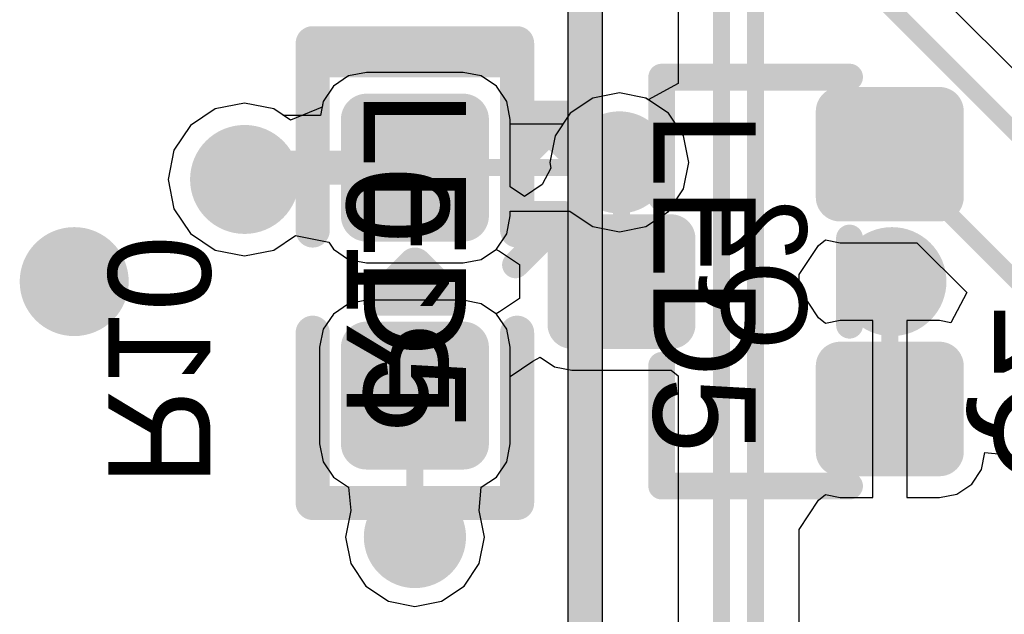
# Model space of a CAD drawing. Header units: millimetres. Extents: x 1.4 to 10.4, y 0 to 10.9.
# Tile 18 of 177: x 3.034 to 3.323, y 3.627 to 3.802. Entities that reach past the tile are written whole.
import ezdxf

# ---------------------------------------------------------------- set-up
doc = ezdxf.new("R2010")
doc.units = ezdxf.units.MM
doc.header["$MEASUREMENT"] = 0
for name, color, linetype in [('BottomLayer', 5, 'Continuous'), ('BottomOverlay', 54, 'Continuous'), ('BottomPaste', 16, 'Continuous'), ('BottomSolder', 6, 'Continuous'), ('DrillDrawing', 1, 'Continuous'), ('DrillGuide', 244, 'Continuous'), ('InternalPlane1', 76, 'Continuous'), ('InternalPlane2', 16, 'Continuous'), ('Mechanical31', 56, 'Continuous'), ('Mechanical32', 56, 'Continuous'), ('MultiLayer', 9, 'Continuous'), ('TopLayer', 1, 'Continuous'), ('TopOverlay', 2, 'Continuous'), ('TopPaste', 8, 'Continuous'), ('TopSolder', 216, 'Continuous')]:
    doc.layers.add(name, color=color, linetype=linetype)

msp = doc.modelspace()

# ---------------------------------------------------------------- linework, layer by layer
at = {"layer": 'BottomLayer'}
for p, q in [((3.2272551, 3.8723052), (3.2272551, 3.7831311)), ((3.3380163, 3.7750077), (3.28567, 3.827354)), ((3.1358266, 3.786446), (3.1305423, 3.7853949)), ((3.164173, 3.786446), (3.1358266, 3.786446)), ((3.1694573, 3.7853949), (3.164173, 3.786446)), ((3.1305423, 3.7853949), (3.1260624, 3.7824016)), ((3.1739372, 3.7824016), (3.1694573, 3.7853949)), ((3.2272551, 3.7831311), (3.2184358, 3.7784172)), ((3.1260624, 3.7824016), (3.1230691, 3.7779217)), ((3.1769305, 3.7779217), (3.1739372, 3.7824016)), ((3.21, 3.7803918), (3.2021964, 3.7788396)), ((3.2178036, 3.7788396), (3.21, 3.7803918)), ((3.1, 3.777431), (3.091416, 3.7757235)), ((3.108584, 3.7757235), (3.1, 3.777431)), ((3.1230691, 3.7779217), (3.1222409, 3.7737581)), ((3.1779816, 3.7726374), (3.1769305, 3.7779217)), ((3.2021964, 3.7788396), (3.1955808, 3.7744192)), ((3.2184358, 3.7784172), (3.2178036, 3.7788396)), ((3.091416, 3.7757235), (3.0841389, 3.7708611)), ((3.1115254, 3.7737581), (3.108584, 3.7757235)), ((3.1955808, 3.7744192), (3.1911604, 3.7678036)), ((3.1222409, 3.7737581), (3.1115254, 3.7737581)), ((3.1779816, 3.7528258), (3.1779816, 3.7726374)), ((3.0841389, 3.7708611), (3.0792765, 3.763584)), ((3.1911604, 3.7678036), (3.1896082, 3.76)), ((3.0792765, 3.763584), (3.077569, 3.755)), ((3.1896082, 3.76), (3.1899384, 3.75834)), ((3.1899384, 3.75834), (3.18734, 3.7534785)), ((3.077569, 3.755), (3.0792765, 3.746416)), ((3.1821724, 3.7500256), (3.1779816, 3.7528258)), ((3.18734, 3.7534785), (3.1821724, 3.7500256)), ((3.0792765, 3.746416), (3.0841389, 3.7391389)), ((3.0841389, 3.7391389), (3.091416, 3.7342765)), ((3.108584, 3.7342765), (3.1149038, 3.7384993)), ((3.1149038, 3.7384993), (3.1247117, 3.7365483)), ((3.268462, 3.7356049), (3.2704751, 3.737257)), ((3.2704751, 3.737257), (3.2748032, 3.736396)), ((3.091416, 3.7342765), (3.1, 3.732569)), ((3.1, 3.732569), (3.108584, 3.7342765)), ((3.1247117, 3.7365483), (3.1260624, 3.7345268)), ((3.1260624, 3.7345268), (3.1305423, 3.7315335)), ((3.1694573, 3.7315335), (3.1738366, 3.7344596)), ((3.1738366, 3.7344596), (3.1748422, 3.733922)), ((3.1748422, 3.733922), (3.1807126, 3.7299996)), ((3.2627449, 3.7270486), (3.268462, 3.7356049)), ((3.2748032, 3.736396), (3.2973517, 3.736396)), ((3.2973517, 3.736396), (3.3119883, 3.7217594)), ((3.1305423, 3.7315335), (3.1358266, 3.7304824)), ((3.164173, 3.7304824), (3.1694573, 3.7315335)), ((3.1358266, 3.7304824), (3.164173, 3.7304824)), ((3.1807126, 3.7299996), (3.1807126, 3.7199996)), ((3.2627449, 3.7229514), (3.2627449, 3.7270486)), ((3.268462, 3.7143951), (3.2627449, 3.7229514)), ((3.1358266, 3.7195168), (3.1305423, 3.7184657)), ((3.164173, 3.7195168), (3.1358266, 3.7195168)), ((3.1694573, 3.7184657), (3.164173, 3.7195168)), ((3.1807126, 3.7199996), (3.1748422, 3.7160772)), ((3.3119883, 3.7217594), (3.3072743, 3.7129401)), ((3.1305423, 3.7184657), (3.1260624, 3.7154724)), ((3.1738366, 3.7155396), (3.1694573, 3.7184657)), ((3.1260624, 3.7154724), (3.1230691, 3.7109925)), ((3.1748422, 3.7160772), (3.1738366, 3.7155396)), ((3.2704751, 3.712743), (3.268462, 3.7143951)), ((3.2748032, 3.713604), (3.2704751, 3.712743)), ((3.2843701, 3.713604), (3.2748032, 3.713604)), ((3.2843701, 3.6875984), (3.2843701, 3.713604)), ((3.303937, 3.713604), (3.2943701, 3.713604)), ((3.2943701, 3.713604), (3.2943701, 3.6875984)), ((3.3072743, 3.7129401), (3.303937, 3.713604)), ((3.1230691, 3.7109925), (3.122018, 3.7057082)), ((3.122018, 3.7057082), (3.122018, 3.6773618)), ((3.1846203, 3.70161), (3.1868009, 3.7027755)), ((3.1868009, 3.7027755), (3.1909323, 3.700015)), ((3.1779816, 3.6971742), (3.1846203, 3.70161)), ((3.1909323, 3.700015), (3.196063, 3.6989944)), ((3.1779816, 3.6773618), (3.1779816, 3.6971742)), ((3.196063, 3.6989944), (3.2251967, 3.6989944)), ((3.2251967, 3.6989944), (3.2272551, 3.6973052)), ((3.2272551, 3.6973052), (3.2272551, 3.6081311)), ((3.2843701, 3.6615928), (3.2843701, 3.6875984)), ((3.2943701, 3.6875984), (3.2943701, 3.6615928)), ((3.122018, 3.6773618), (3.1230691, 3.6720775)), ((3.1769305, 3.6720775), (3.1779816, 3.6773618)), ((3.3163236, 3.6698693), (3.3173032, 3.6747941)), ((3.3173032, 3.6747941), (3.3272551, 3.6738139)), ((3.1230691, 3.6720775), (3.1260624, 3.6675976)), ((3.1739372, 3.6675976), (3.1769305, 3.6720775)), ((3.1260624, 3.6675976), (3.1305422, 3.6646043)), ((3.1694574, 3.6646043), (3.1739372, 3.6675976)), ((3.3134173, 3.6655197), (3.3163236, 3.6698693)), ((3.1305422, 3.6646043), (3.1305422, 3.6646043)), ((3.1305422, 3.6646043), (3.1305422, 3.6646043)), ((3.1305422, 3.6646043), (3.1311604, 3.6578036)), ((3.1688396, 3.6578036), (3.1694574, 3.6646043)), ((3.1694574, 3.6646043), (3.1694574, 3.6646043)), ((3.1694574, 3.6646043), (3.1694574, 3.6646043)), ((3.3090677, 3.6626134), (3.3134173, 3.6655197)), ((3.268462, 3.6608017), (3.2704751, 3.6624538)), ((3.2704751, 3.6624538), (3.2748032, 3.6615928)), ((3.2748032, 3.6615928), (3.2843701, 3.6615928)), ((3.2943701, 3.6615928), (3.303937, 3.6615928)), ((3.303937, 3.6615928), (3.3090677, 3.6626134)), ((3.2627449, 3.6522454), (3.268462, 3.6608017)), ((3.1311604, 3.6578034), (3.1296082, 3.65)), ((3.1311604, 3.6578036), (3.1311603, 3.6578035)), ((3.1311603, 3.6578035), (3.1311604, 3.6578034)), ((3.1688397, 3.6578035), (3.1688396, 3.6578036)), ((3.1688396, 3.6578034), (3.1688397, 3.6578035)), ((3.1703918, 3.65), (3.1688396, 3.6578034)), ((3.1296082, 3.65), (3.1311604, 3.6421964)), ((3.1688396, 3.6421964), (3.1703918, 3.65)), ((3.2627449, 3.6227546), (3.2627449, 3.6522454)), ((3.1311604, 3.6421964), (3.1355808, 3.6355808)), ((3.1644192, 3.6355808), (3.1688396, 3.6421964)), ((3.1355808, 3.6355808), (3.1421964, 3.6311604)), ((3.1578036, 3.6311604), (3.1644192, 3.6355808)), ((3.1421964, 3.6311604), (3.15, 3.6296082)), ((3.15, 3.6296082), (3.1578036, 3.6311604))]:
    msp.add_line(p, q, dxfattribs=at)
for points, const_width in [([(3.24, 3.085), (3.24, 4.4130315)], 0.005), ([(3.25, 3.095), (3.25, 4.2480315)], 0.005), ([(3.26, 3.835), (3.35, 3.745)], 0.005), ([(3.1, 3.755), (3.1034642, 3.7584642)], 0.01), ([(3.1034642, 3.7584642), (3.1499998, 3.7584642)], 0.01), ([(3.2893701, 3.7624016), (3.34, 3.7117717)], 0.005), ([(3.21, 3.76), (3.2106299, 3.7593701)], 0.005), ([(3.2106299, 3.725), (3.2106299, 3.7593701)], 0.005), ([(3.2893701, 3.7243701), (3.29, 3.725)], 0.005), ([(3.2893701, 3.6875984), (3.2893701, 3.7243701)], 0.005), ([(3.1499998, 3.6500002), (3.1499998, 3.6915352)], 0.005), ([(3.1499998, 3.6500002), (3.15, 3.65)], 0.005)]:
    msp.add_lwpolyline(points, dxfattribs=dict(at, const_width=const_width))
for points, const_width in [([(3.2732284, 3.775, 1), (3.276378, 3.775, 1)], 0.0031496), ([(3.3023622, 3.775, 1), (3.3055118, 3.775, 1)], 0.0031496), ([(3.134055, 3.7726374, 1), (3.1375982, 3.7726374, 1)], 0.0035433), ([(3.1624014, 3.7726374, 1), (3.1659446, 3.7726374, 1)], 0.0035433), ([(3.205, 3.76, 1), (3.215, 3.76, 1)], 0.01), ([(3.094, 3.755, 1), (3.106, 3.755, 1)], 0.012), ([(3.1009642, 3.7584642, 1), (3.1059642, 3.7584642, 1)], 0.005), ([(3.1009642, 3.7584642, 1), (3.1059642, 3.7584642, 1)], 0.005), ([(3.1474998, 3.7584642, 1), (3.1524998, 3.7584642, 1)], 0.005), ([(3.2881201, 3.7624016, 1), (3.2906201, 3.7624016, 1)], 0.0025), ([(3.0975, 3.755, 1), (3.1025, 3.755, 1)], 0.005), ([(3.20875, 3.76, 1), (3.21125, 3.76, 1)], 0.0025), ([(3.2093799, 3.7593701, 1), (3.2118799, 3.7593701, 1)], 0.0025), ([(3.2093799, 3.7593701, 1), (3.2118799, 3.7593701, 1)], 0.0025), ([(3.2732284, 3.7498032, 1), (3.276378, 3.7498032, 1)], 0.0031496), ([(3.3023622, 3.7498032, 1), (3.3055118, 3.7498032, 1)], 0.0031496), ([(3.134055, 3.744291, 1), (3.1375982, 3.744291, 1)], 0.0035433), ([(3.1624014, 3.744291, 1), (3.1659446, 3.744291, 1)], 0.0035433), ([(3.1944882, 3.7375984, 1), (3.1976378, 3.7375984, 1)], 0.0031496), ([(3.223622, 3.7375984, 1), (3.2267716, 3.7375984, 1)], 0.0031496), ([(3.044, 3.725, 1), (3.056, 3.725, 1)], 0.012), ([(3.284, 3.725, 1), (3.296, 3.725, 1)], 0.012), ([(3.2093799, 3.725, 1), (3.2118799, 3.725, 1)], 0.0025), ([(3.2881201, 3.7243701, 1), (3.2906201, 3.7243701, 1)], 0.0025), ([(3.2881201, 3.7243701, 1), (3.2906201, 3.7243701, 1)], 0.0025), ([(3.28875, 3.725, 1), (3.29125, 3.725, 1)], 0.0025), ([(3.1944882, 3.7124016, 1), (3.1976378, 3.7124016, 1)], 0.0031496), ([(3.223622, 3.7124016, 1), (3.2267716, 3.7124016, 1)], 0.0031496), ([(3.134055, 3.7057082, 1), (3.1375982, 3.7057082, 1)], 0.0035433), ([(3.1624014, 3.7057082, 1), (3.1659446, 3.7057082, 1)], 0.0035433), ([(3.2732284, 3.7001968, 1), (3.276378, 3.7001968, 1)], 0.0031496), ([(3.3023622, 3.7001968, 1), (3.3055118, 3.7001968, 1)], 0.0031496), ([(3.1487498, 3.6915352, 1), (3.1512498, 3.6915352, 1)], 0.0025), ([(3.2881201, 3.6875984, 1), (3.2906201, 3.6875984, 1)], 0.0025), ([(3.134055, 3.6773618, 1), (3.1375982, 3.6773618, 1)], 0.0035433), ([(3.1624014, 3.6773618, 1), (3.1659446, 3.6773618, 1)], 0.0035433), ([(3.2732284, 3.675, 1), (3.276378, 3.675, 1)], 0.0031496), ([(3.3023622, 3.675, 1), (3.3055118, 3.675, 1)], 0.0031496), ([(3.145, 3.65, 1), (3.155, 3.65, 1)], 0.01), ([(3.1487498, 3.6500002, 1), (3.1512498, 3.6500002, 1)], 0.0025), ([(3.1487498, 3.6500002, 1), (3.1512498, 3.6500002, 1)], 0.0025), ([(3.14875, 3.65, 1), (3.15125, 3.65, 1)], 0.0025)]:
    msp.add_lwpolyline(points, format="xyb", close=True, dxfattribs=dict(at, const_width=const_width))
for points in [[(3.303937, 3.7466536), (3.303937, 3.7781496), (3.2748032, 3.7466536), (3.2748032, 3.7781496)], [(3.164173, 3.7407477), (3.164173, 3.7761807), (3.1358266, 3.7407477), (3.1358266, 3.7761807)], [(3.3070866, 3.7498032), (3.3070866, 3.775), (3.2716536, 3.7498032), (3.2716536, 3.775)], [(3.1677163, 3.744291), (3.1677163, 3.7726374), (3.1322833, 3.744291), (3.1322833, 3.7726374)], [(3.2251968, 3.709252), (3.2251968, 3.740748), (3.196063, 3.709252), (3.196063, 3.740748)], [(3.2283464, 3.7124016), (3.2283464, 3.7375984), (3.1929134, 3.7124016), (3.1929134, 3.7375984)], [(3.164173, 3.6738185), (3.164173, 3.7092515), (3.1358266, 3.6738185), (3.1358266, 3.7092515)], [(3.1677163, 3.6773618), (3.1677163, 3.7057082), (3.1322833, 3.6773618), (3.1322833, 3.7057082)], [(3.303937, 3.6718504), (3.303937, 3.7033464), (3.2748032, 3.6718504), (3.2748032, 3.7033464)], [(3.3070866, 3.675), (3.3070866, 3.7001968), (3.2716536, 3.675), (3.2716536, 3.7001968)]]:
    msp.add_solid(points, dxfattribs=at)
at = {"layer": 'BottomOverlay'}
for points, const_width in [([(3.1199998, 3.7399996), (3.1199998, 3.7899996)], 0.01), ([(3.1199998, 3.7899996), (3.1799998, 3.7899996)], 0.01), ([(3.1799998, 3.7399996), (3.1799998, 3.7899996)], 0.01), ([(3.2224409, 3.7496063), (3.2224409, 3.7850394)], 0.007874), ([(3.2224409, 3.7850394), (3.2775591, 3.7850394)], 0.007874), ([(3.2775591, 3.7122047), (3.2775591, 3.7377953)], 0.007874), ([(3.1199998, 3.6599996), (3.1199998, 3.7099996)], 0.01), ([(3.1799998, 3.6599996), (3.1799998, 3.7099996)], 0.01), ([(3.2224409, 3.6649606), (3.2224409, 3.7003937)], 0.007874), ([(3.2224409, 3.6649606), (3.2775591, 3.6649606)], 0.007874), ([(3.1199998, 3.6599996), (3.1799998, 3.6599996)], 0.01)]:
    msp.add_lwpolyline(points, dxfattribs=dict(at, const_width=const_width))
for points, const_width in [([(3.1174998, 3.7899996, 1), (3.1224998, 3.7899996, 1)], 0.005), ([(3.1174998, 3.7899996, 1), (3.1224998, 3.7899996, 1)], 0.005), ([(3.1774998, 3.7899996, 1), (3.1824998, 3.7899996, 1)], 0.005), ([(3.1774998, 3.7899996, 1), (3.1824998, 3.7899996, 1)], 0.005), ([(3.2204724, 3.7850394, 1), (3.2244094, 3.7850394, 1)], 0.003937), ([(3.2204724, 3.7850394, 1), (3.2244094, 3.7850394, 1)], 0.003937), ([(3.2755906, 3.7850394, 1), (3.2795276, 3.7850394, 1)], 0.003937), ([(3.2204724, 3.7496063, 1), (3.2244094, 3.7496063, 1)], 0.003937), ([(3.1174998, 3.7399996, 1), (3.1224998, 3.7399996, 1)], 0.005), ([(3.1774998, 3.7399996, 1), (3.1824998, 3.7399996, 1)], 0.005), ([(3.2755906, 3.7377953, 1), (3.2795276, 3.7377953, 1)], 0.003937), ([(3.1174998, 3.7099996, 1), (3.1224998, 3.7099996, 1)], 0.005), ([(3.1774998, 3.7099996, 1), (3.1824998, 3.7099996, 1)], 0.005), ([(3.2755906, 3.7122047, 1), (3.2795276, 3.7122047, 1)], 0.003937), ([(3.2204724, 3.7003937, 1), (3.2244094, 3.7003937, 1)], 0.003937), ([(3.2204724, 3.6649606, 1), (3.2244094, 3.6649606, 1)], 0.003937), ([(3.2204724, 3.6649606, 1), (3.2244094, 3.6649606, 1)], 0.003937), ([(3.2755906, 3.6649606, 1), (3.2795276, 3.6649606, 1)], 0.003937), ([(3.1174998, 3.6599996, 1), (3.1224998, 3.6599996, 1)], 0.005), ([(3.1174998, 3.6599996, 1), (3.1224998, 3.6599996, 1)], 0.005), ([(3.1774998, 3.6599996, 1), (3.1824998, 3.6599996, 1)], 0.005), ([(3.1774998, 3.6599996, 1), (3.1824998, 3.6599996, 1)], 0.005)]:
    msp.add_lwpolyline(points, format="xyb", close=True, dxfattribs=dict(at, const_width=const_width))
at = {"layer": 'BottomPaste'}
for points, const_width in [([(3.2732284, 3.775, 1), (3.276378, 3.775, 1)], 0.0031496), ([(3.3023622, 3.775, 1), (3.3055118, 3.775, 1)], 0.0031496), ([(3.134055, 3.7726374, 1), (3.1375982, 3.7726374, 1)], 0.0035433), ([(3.1624014, 3.7726374, 1), (3.1659446, 3.7726374, 1)], 0.0035433), ([(3.2732284, 3.7498032, 1), (3.276378, 3.7498032, 1)], 0.0031496), ([(3.3023622, 3.7498032, 1), (3.3055118, 3.7498032, 1)], 0.0031496), ([(3.134055, 3.744291, 1), (3.1375982, 3.744291, 1)], 0.0035433), ([(3.1624014, 3.744291, 1), (3.1659446, 3.744291, 1)], 0.0035433), ([(3.1944882, 3.7375984, 1), (3.1976378, 3.7375984, 1)], 0.0031496), ([(3.223622, 3.7375984, 1), (3.2267716, 3.7375984, 1)], 0.0031496), ([(3.1944882, 3.7124016, 1), (3.1976378, 3.7124016, 1)], 0.0031496), ([(3.223622, 3.7124016, 1), (3.2267716, 3.7124016, 1)], 0.0031496), ([(3.134055, 3.7057082, 1), (3.1375982, 3.7057082, 1)], 0.0035433), ([(3.1624014, 3.7057082, 1), (3.1659446, 3.7057082, 1)], 0.0035433), ([(3.2732284, 3.7001968, 1), (3.276378, 3.7001968, 1)], 0.0031496), ([(3.3023622, 3.7001968, 1), (3.3055118, 3.7001968, 1)], 0.0031496), ([(3.134055, 3.6773618, 1), (3.1375982, 3.6773618, 1)], 0.0035433), ([(3.1624014, 3.6773618, 1), (3.1659446, 3.6773618, 1)], 0.0035433), ([(3.2732284, 3.675, 1), (3.276378, 3.675, 1)], 0.0031496), ([(3.3023622, 3.675, 1), (3.3055118, 3.675, 1)], 0.0031496)]:
    msp.add_lwpolyline(points, format="xyb", close=True, dxfattribs=dict(at, const_width=const_width))
for points in [[(3.303937, 3.7466536), (3.303937, 3.7781496), (3.2748032, 3.7466536), (3.2748032, 3.7781496)], [(3.164173, 3.7407477), (3.164173, 3.7761807), (3.1358266, 3.7407477), (3.1358266, 3.7761807)], [(3.3070866, 3.7498032), (3.3070866, 3.775), (3.2716536, 3.7498032), (3.2716536, 3.775)], [(3.1677163, 3.744291), (3.1677163, 3.7726374), (3.1322833, 3.744291), (3.1322833, 3.7726374)], [(3.2251968, 3.709252), (3.2251968, 3.740748), (3.196063, 3.709252), (3.196063, 3.740748)], [(3.2283464, 3.7124016), (3.2283464, 3.7375984), (3.1929134, 3.7124016), (3.1929134, 3.7375984)], [(3.164173, 3.6738185), (3.164173, 3.7092515), (3.1358266, 3.6738185), (3.1358266, 3.7092515)], [(3.1677163, 3.6773618), (3.1677163, 3.7057082), (3.1322833, 3.6773618), (3.1322833, 3.7057082)], [(3.303937, 3.6718504), (3.303937, 3.7033464), (3.2748032, 3.6718504), (3.2748032, 3.7033464)], [(3.3070866, 3.675), (3.3070866, 3.7001968), (3.2716536, 3.675), (3.2716536, 3.7001968)]]:
    msp.add_solid(points, dxfattribs=at)
at = {"layer": 'BottomSolder'}
for points, const_width in [([(3.132055, 3.7726374, 1), (3.1395982, 3.7726374, 1)], 0.0075433), ([(3.1604014, 3.7726374, 1), (3.1679446, 3.7726374, 1)], 0.0075433), ([(3.2712284, 3.775, 1), (3.278378, 3.775, 1)], 0.0071496), ([(3.3003622, 3.775, 1), (3.3075118, 3.775, 1)], 0.0071496), ([(3.2712284, 3.7498032, 1), (3.278378, 3.7498032, 1)], 0.0071496), ([(3.3003622, 3.7498032, 1), (3.3075118, 3.7498032, 1)], 0.0071496), ([(3.132055, 3.744291, 1), (3.1395982, 3.744291, 1)], 0.0075433), ([(3.1604014, 3.744291, 1), (3.1679446, 3.744291, 1)], 0.0075433), ([(3.1924882, 3.7375984, 1), (3.1996378, 3.7375984, 1)], 0.0071496), ([(3.221622, 3.7375984, 1), (3.2287716, 3.7375984, 1)], 0.0071496), ([(3.1924882, 3.7124016, 1), (3.1996378, 3.7124016, 1)], 0.0071496), ([(3.221622, 3.7124016, 1), (3.2287716, 3.7124016, 1)], 0.0071496), ([(3.132055, 3.7057082, 1), (3.1395982, 3.7057082, 1)], 0.0075433), ([(3.1604014, 3.7057082, 1), (3.1679446, 3.7057082, 1)], 0.0075433), ([(3.2712284, 3.7001968, 1), (3.278378, 3.7001968, 1)], 0.0071496), ([(3.3003622, 3.7001968, 1), (3.3075118, 3.7001968, 1)], 0.0071496), ([(3.132055, 3.6773618, 1), (3.1395982, 3.6773618, 1)], 0.0075433), ([(3.1604014, 3.6773618, 1), (3.1679446, 3.6773618, 1)], 0.0075433), ([(3.2712284, 3.675, 1), (3.278378, 3.675, 1)], 0.0071496), ([(3.3003622, 3.675, 1), (3.3075118, 3.675, 1)], 0.0071496)]:
    msp.add_lwpolyline(points, format="xyb", close=True, dxfattribs=dict(at, const_width=const_width))
for points in [[(3.164173, 3.7367477), (3.164173, 3.7801807), (3.1358266, 3.7367477), (3.1358266, 3.7801807)], [(3.303937, 3.7426536), (3.303937, 3.7821496), (3.2748032, 3.7426536), (3.2748032, 3.7821496)], [(3.3110866, 3.7498032), (3.3110866, 3.775), (3.2676536, 3.7498032), (3.2676536, 3.775)], [(3.1717163, 3.744291), (3.1717163, 3.7726374), (3.1282833, 3.744291), (3.1282833, 3.7726374)], [(3.2251968, 3.705252), (3.2251968, 3.744748), (3.196063, 3.705252), (3.196063, 3.744748)], [(3.2323464, 3.7124016), (3.2323464, 3.7375984), (3.1889134, 3.7124016), (3.1889134, 3.7375984)], [(3.164173, 3.6698185), (3.164173, 3.7132515), (3.1358266, 3.6698185), (3.1358266, 3.7132515)], [(3.1717163, 3.6773618), (3.1717163, 3.7057082), (3.1282833, 3.6773618), (3.1282833, 3.7057082)], [(3.303937, 3.6678504), (3.303937, 3.7073464), (3.2748032, 3.6678504), (3.2748032, 3.7073464)], [(3.3110866, 3.675), (3.3110866, 3.7001968), (3.2676536, 3.675), (3.2676536, 3.7001968)]]:
    msp.add_solid(points, dxfattribs=at)
at = {"layer": 'DrillDrawing'}
for points, const_width in [([(3.2075, 3.76, 1), (3.2125, 3.76, 1)], 0.005), ([(3.097, 3.755, 1), (3.103, 3.755, 1)], 0.006), ([(3.047, 3.725, 1), (3.053, 3.725, 1)], 0.006), ([(3.287, 3.725, 1), (3.293, 3.725, 1)], 0.006), ([(3.1475, 3.65, 1), (3.1525, 3.65, 1)], 0.005)]:
    msp.add_lwpolyline(points, format="xyb", close=True, dxfattribs=dict(at, const_width=const_width))
at = {"layer": 'DrillGuide'}
for points, const_width in [([(3.2075, 3.76, 1), (3.2125, 3.76, 1)], 0.005), ([(3.097, 3.755, 1), (3.103, 3.755, 1)], 0.006), ([(3.047, 3.725, 1), (3.053, 3.725, 1)], 0.006), ([(3.287, 3.725, 1), (3.293, 3.725, 1)], 0.006), ([(3.1475, 3.65, 1), (3.1525, 3.65, 1)], 0.005)]:
    msp.add_lwpolyline(points, format="xyb", close=True, dxfattribs=dict(at, const_width=const_width))
at = {"layer": 'InternalPlane1'}
for points, const_width in [([(3.2025, 3.76, 1), (3.2175, 3.76, 1)], 0.015), ([(3.092, 3.755, 1), (3.108, 3.755, 1)], 0.016), ([(3.1425, 3.65, 1), (3.1575, 3.65, 1)], 0.015)]:
    msp.add_lwpolyline(points, format="xyb", close=True, dxfattribs=dict(at, const_width=const_width))
at = {"layer": 'InternalPlane2'}
for p, q in [((3.194902, 4.4828884), (3.194902, 2.705)), ((3.205098, 3.050098), (3.205098, 4.485))]:
    msp.add_line(p, q, dxfattribs=at)
at = {"layer": 'InternalPlane2', "const_width": 0.01}
msp.add_lwpolyline([(3.2, 2.705), (3.2, 4.485)], dxfattribs=at)
at = {"layer": 'InternalPlane2'}
for points, const_width in [([(3.2025, 3.76, 1), (3.2175, 3.76, 1)], 0.015), ([(3.042, 3.725, 1), (3.058, 3.725, 1)], 0.016), ([(3.282, 3.725, 1), (3.298, 3.725, 1)], 0.016), ([(3.1425, 3.65, 1), (3.1575, 3.65, 1)], 0.015)]:
    msp.add_lwpolyline(points, format="xyb", close=True, dxfattribs=dict(at, const_width=const_width))
at = {"layer": 'MultiLayer'}
for points, const_width in [([(3.205, 3.76, 1), (3.215, 3.76, 1)], 0.01), ([(3.094, 3.755, 1), (3.106, 3.755, 1)], 0.012), ([(3.044, 3.725, 1), (3.056, 3.725, 1)], 0.012), ([(3.284, 3.725, 1), (3.296, 3.725, 1)], 0.012), ([(3.145, 3.65, 1), (3.155, 3.65, 1)], 0.01)]:
    msp.add_lwpolyline(points, format="xyb", close=True, dxfattribs=dict(at, const_width=const_width))
at = {"layer": 'TopLayer'}
for p, q in [((3.1358268, 3.7864464), (3.1305425, 3.7853953)), ((3.1641732, 3.7864464), (3.1358268, 3.7864464)), ((3.1694575, 3.7853953), (3.1641732, 3.7864464)), ((3.1305425, 3.7853953), (3.1260626, 3.782402)), ((3.1739374, 3.782402), (3.1694575, 3.7853953)), ((3.1260626, 3.782402), (3.1230693, 3.7779221)), ((3.1769307, 3.7779221), (3.1739374, 3.782402)), ((3.21, 3.7803918), (3.2021964, 3.7788396)), ((3.2178036, 3.7788396), (3.21, 3.7803918)), ((3.1, 3.777431), (3.091416, 3.7757235)), ((3.108584, 3.7757235), (3.1, 3.777431)), ((3.1230693, 3.7779221), (3.1227397, 3.776265)), ((3.1779818, 3.7726378), (3.1769307, 3.7779221)), ((3.2021964, 3.7788396), (3.1955808, 3.7744192)), ((3.2244192, 3.7744192), (3.2178036, 3.7788396)), ((3.091416, 3.7757235), (3.0841389, 3.7708611)), ((3.1135008, 3.7724382), (3.108584, 3.7757235)), ((3.1227397, 3.776265), (3.1135008, 3.7724382)), ((3.1955808, 3.7744192), (3.1934361, 3.7712095)), ((3.2288396, 3.7678036), (3.2244192, 3.7744192)), ((3.1779818, 3.7712095), (3.1779818, 3.7726378)), ((3.0841389, 3.7708611), (3.0792765, 3.763584)), ((3.1934361, 3.7712095), (3.1779818, 3.7712095)), ((3.2303918, 3.76), (3.2288396, 3.7678036)), ((3.0792765, 3.763584), (3.077569, 3.755)), ((3.2288396, 3.7521964), (3.2303918, 3.76)), ((3.077569, 3.755), (3.0792765, 3.746416)), ((3.2244192, 3.7455808), (3.2288396, 3.7521964)), ((3.0792765, 3.746416), (3.0841389, 3.7391389)), ((3.1779818, 3.7442914), (3.1779818, 3.7457197)), ((3.1779818, 3.7457197), (3.195488, 3.7457197)), ((3.195488, 3.7457197), (3.1955808, 3.7455808)), ((3.1955808, 3.7455808), (3.2021964, 3.7411604)), ((3.2178036, 3.7411604), (3.2244192, 3.7455808)), ((3.1769307, 3.7390071), (3.1779818, 3.7442914)), ((3.2021964, 3.7411604), (3.21, 3.7396082)), ((3.21, 3.7396082), (3.2178036, 3.7411604)), ((3.0841389, 3.7391389), (3.091416, 3.7342765)), ((3.108584, 3.7342765), (3.1149041, 3.7384995)), ((3.1149041, 3.7384995), (3.124712, 3.7365485)), ((3.1739374, 3.7345272), (3.1769307, 3.7390071)), ((3.091416, 3.7342765), (3.1, 3.732569)), ((3.1, 3.732569), (3.108584, 3.7342765)), ((3.124712, 3.7365485), (3.1260626, 3.7345272)), ((3.1260626, 3.7345272), (3.1305425, 3.7315339)), ((3.1694575, 3.7315339), (3.1739374, 3.7345272)), ((3.1305425, 3.7315339), (3.1358268, 3.7304828)), ((3.1641732, 3.7304828), (3.1694575, 3.7315339)), ((3.1358268, 3.7304828), (3.1641732, 3.7304828)), ((3.1358268, 3.7195172), (3.1305425, 3.7184661)), ((3.1641732, 3.7195172), (3.1358268, 3.7195172)), ((3.1694575, 3.7184661), (3.1641732, 3.7195172)), ((3.1305425, 3.7184661), (3.1260626, 3.7154728)), ((3.1739374, 3.7154728), (3.1694575, 3.7184661)), ((3.1260626, 3.7154728), (3.1230693, 3.7109929)), ((3.1769307, 3.7109929), (3.1739374, 3.7154728)), ((3.1230693, 3.7109929), (3.1220182, 3.7057086)), ((3.1779818, 3.7057086), (3.1769307, 3.7109929)), ((3.1220182, 3.7057086), (3.1220182, 3.6773622)), ((3.1779818, 3.6773622), (3.1779818, 3.7057086)), ((3.1220182, 3.6773622), (3.1230693, 3.6720779)), ((3.1769307, 3.6720779), (3.1779818, 3.6773622)), ((3.1230693, 3.6720779), (3.1260626, 3.667598)), ((3.1739374, 3.667598), (3.1769307, 3.6720779)), ((3.1260626, 3.667598), (3.1305424, 3.6646047)), ((3.1694576, 3.6646047), (3.1739374, 3.667598)), ((3.1305424, 3.6646047), (3.1305424, 3.6646047)), ((3.1305424, 3.6646047), (3.1305424, 3.6646047)), ((3.1305424, 3.6646047), (3.1311604, 3.6578036)), ((3.1688396, 3.6578036), (3.1694576, 3.6646047)), ((3.1694576, 3.6646047), (3.1694576, 3.6646047)), ((3.1694576, 3.6646047), (3.1694576, 3.6646047)), ((3.1311604, 3.6578034), (3.1296082, 3.65)), ((3.1311604, 3.6578036), (3.1311603, 3.6578035)), ((3.1311603, 3.6578035), (3.1311604, 3.6578034)), ((3.1688397, 3.6578035), (3.1688396, 3.6578036)), ((3.1688396, 3.6578034), (3.1688397, 3.6578035)), ((3.1703918, 3.65), (3.1688396, 3.6578034)), ((3.1296082, 3.65), (3.1311604, 3.6421964)), ((3.1688396, 3.6421964), (3.1703918, 3.65)), ((3.1311604, 3.6421964), (3.1355808, 3.6355808)), ((3.1644192, 3.6355808), (3.1688396, 3.6421964)), ((3.1355808, 3.6355808), (3.1421964, 3.6311604)), ((3.1578036, 3.6311604), (3.1644192, 3.6355808)), ((3.1421964, 3.6311604), (3.15, 3.6296082)), ((3.15, 3.6296082), (3.1578036, 3.6311604))]:
    msp.add_line(p, q, dxfattribs=at)
for points, const_width in [([(3.1340552, 3.7726378, 1), (3.1375984, 3.7726378, 1)], 0.0035433), ([(3.1624016, 3.7726378, 1), (3.1659448, 3.7726378, 1)], 0.0035433), ([(3.205, 3.76, 1), (3.215, 3.76, 1)], 0.01), ([(3.094, 3.755, 1), (3.106, 3.755, 1)], 0.012), ([(3.14875, 3.7584646, 1), (3.15125, 3.7584646, 1)], 0.0025), ([(3.2072146, 3.7584646, 1), (3.2097146, 3.7584646, 1)], 0.0025), ([(3.2072146, 3.7584646, 1), (3.2097146, 3.7584646, 1)], 0.0025), ([(3.20875, 3.76, 1), (3.21125, 3.76, 1)], 0.0025), ([(3.1340552, 3.7442914, 1), (3.1375984, 3.7442914, 1)], 0.0035433), ([(3.1624016, 3.7442914, 1), (3.1659448, 3.7442914, 1)], 0.0035433), ([(3.044, 3.725, 1), (3.056, 3.725, 1)], 0.012), ([(3.284, 3.725, 1), (3.296, 3.725, 1)], 0.012), ([(3.1340552, 3.7057086, 1), (3.1375984, 3.7057086, 1)], 0.0035433), ([(3.1624016, 3.7057086, 1), (3.1659448, 3.7057086, 1)], 0.0035433), ([(3.14875, 3.6915354, 1), (3.15125, 3.6915354, 1)], 0.0025), ([(3.1340552, 3.6773622, 1), (3.1375984, 3.6773622, 1)], 0.0035433), ([(3.1624016, 3.6773622, 1), (3.1659448, 3.6773622, 1)], 0.0035433), ([(3.145, 3.65, 1), (3.155, 3.65, 1)], 0.01), ([(3.14875, 3.65, 1), (3.15125, 3.65, 1)], 0.0025)]:
    msp.add_lwpolyline(points, format="xyb", close=True, dxfattribs=dict(at, const_width=const_width))
at = {"layer": 'TopLayer', "const_width": 0.005}
for points in [[(3.15, 3.7584646), (3.2084646, 3.7584646)], [(3.2084646, 3.7584646), (3.21, 3.76)], [(3.15, 3.65), (3.15, 3.6915354)]]:
    msp.add_lwpolyline(points, dxfattribs=at)
at = {"layer": 'TopLayer'}
for points in [[(3.1358268, 3.7761811), (3.1358268, 3.7407481), (3.1641732, 3.7761811), (3.1641732, 3.7407481)], [(3.1322835, 3.7726378), (3.1322835, 3.7442914), (3.1677165, 3.7726378), (3.1677165, 3.7442914)], [(3.1358268, 3.7092519), (3.1358268, 3.6738189), (3.1641732, 3.7092519), (3.1641732, 3.6738189)], [(3.1322835, 3.7057086), (3.1322835, 3.6773622), (3.1677165, 3.7057086), (3.1677165, 3.6773622)]]:
    msp.add_solid(points, dxfattribs=at)
at = {"layer": 'TopOverlay'}
for points, const_width in [([(3.12, 3.79), (3.12, 3.795)], 0.01), ([(3.12, 3.795), (3.18, 3.795)], 0.01), ([(3.18, 3.79), (3.18, 3.795)], 0.01), ([(3.12, 3.79), (3.18, 3.79)], 0.01), ([(3.1795276, 3.7594488), (3.1942913, 3.7742126)], 0.007874), ([(3.1844488, 3.7742126), (3.1942913, 3.7643701)], 0.007874), ([(3.1844488, 3.7742126), (3.1942913, 3.7742126)], 0.007874), ([(3.1942913, 3.7643701), (3.1942913, 3.7742126)], 0.007874), ([(3.1795276, 3.7299213), (3.1942913, 3.7446851)], 0.007874), ([(3.1844488, 3.7446851), (3.1942913, 3.7446851)], 0.007874), ([(3.1844488, 3.7446851), (3.1942913, 3.7348426)], 0.007874), ([(3.1942913, 3.7348426), (3.1942913, 3.7446851)], 0.007874), ([(3.14, 3.72), (3.15, 3.73)], 0.01), ([(3.15, 3.73), (3.16, 3.72)], 0.01), ([(3.14, 3.72), (3.16, 3.72)], 0.01), ([(3.12, 3.66), (3.12, 3.71)], 0.01), ([(3.18, 3.66), (3.18, 3.71)], 0.01), ([(3.12, 3.66), (3.18, 3.66)], 0.01)]:
    msp.add_lwpolyline(points, dxfattribs=dict(at, const_width=const_width))
for points, const_width in [([(3.1175, 3.795, 1), (3.1225, 3.795, 1)], 0.005), ([(3.1175, 3.795, 1), (3.1225, 3.795, 1)], 0.005), ([(3.1775, 3.795, 1), (3.1825, 3.795, 1)], 0.005), ([(3.1775, 3.795, 1), (3.1825, 3.795, 1)], 0.005), ([(3.1175, 3.79, 1), (3.1225, 3.79, 1)], 0.005), ([(3.1175, 3.79, 1), (3.1225, 3.79, 1)], 0.005), ([(3.1775, 3.79, 1), (3.1825, 3.79, 1)], 0.005), ([(3.1775, 3.79, 1), (3.1825, 3.79, 1)], 0.005), ([(3.1824803, 3.7742126, 1), (3.1864173, 3.7742126, 1)], 0.003937), ([(3.1824803, 3.7742126, 1), (3.1864173, 3.7742126, 1)], 0.003937), ([(3.1923228, 3.7742126, 1), (3.1962598, 3.7742126, 1)], 0.003937), ([(3.1923228, 3.7742126, 1), (3.1962598, 3.7742126, 1)], 0.003937), ([(3.1923228, 3.7742126, 1), (3.1962598, 3.7742126, 1)], 0.003937), ([(3.1923228, 3.7643701, 1), (3.1962598, 3.7643701, 1)], 0.003937), ([(3.1923228, 3.7643701, 1), (3.1962598, 3.7643701, 1)], 0.003937), ([(3.1775591, 3.7594488, 1), (3.1814961, 3.7594488, 1)], 0.003937), ([(3.1824803, 3.7446851, 1), (3.1864173, 3.7446851, 1)], 0.003937), ([(3.1824803, 3.7446851, 1), (3.1864173, 3.7446851, 1)], 0.003937), ([(3.1923228, 3.7446851, 1), (3.1962598, 3.7446851, 1)], 0.003937), ([(3.1923228, 3.7446851, 1), (3.1962598, 3.7446851, 1)], 0.003937), ([(3.1923228, 3.7446851, 1), (3.1962598, 3.7446851, 1)], 0.003937), ([(3.1923228, 3.7348426, 1), (3.1962598, 3.7348426, 1)], 0.003937), ([(3.1923228, 3.7348426, 1), (3.1962598, 3.7348426, 1)], 0.003937), ([(3.1475, 3.73, 1), (3.1525, 3.73, 1)], 0.005), ([(3.1475, 3.73, 1), (3.1525, 3.73, 1)], 0.005), ([(3.1775591, 3.7299213, 1), (3.1814961, 3.7299213, 1)], 0.003937), ([(3.1375, 3.72, 1), (3.1425, 3.72, 1)], 0.005), ([(3.1375, 3.72, 1), (3.1425, 3.72, 1)], 0.005), ([(3.1575, 3.72, 1), (3.1625, 3.72, 1)], 0.005), ([(3.1575, 3.72, 1), (3.1625, 3.72, 1)], 0.005), ([(3.1175, 3.71, 1), (3.1225, 3.71, 1)], 0.005), ([(3.1775, 3.71, 1), (3.1825, 3.71, 1)], 0.005), ([(3.1175, 3.66, 1), (3.1225, 3.66, 1)], 0.005), ([(3.1175, 3.66, 1), (3.1225, 3.66, 1)], 0.005), ([(3.1775, 3.66, 1), (3.1825, 3.66, 1)], 0.005), ([(3.1775, 3.66, 1), (3.1825, 3.66, 1)], 0.005)]:
    msp.add_lwpolyline(points, format="xyb", close=True, dxfattribs=dict(at, const_width=const_width))
at = {"layer": 'TopPaste', "const_width": 0.0035433}
for points in [[(3.1340552, 3.7726378, 1), (3.1375984, 3.7726378, 1)], [(3.1624016, 3.7726378, 1), (3.1659448, 3.7726378, 1)], [(3.1340552, 3.7442914, 1), (3.1375984, 3.7442914, 1)], [(3.1624016, 3.7442914, 1), (3.1659448, 3.7442914, 1)], [(3.1340552, 3.7057086, 1), (3.1375984, 3.7057086, 1)], [(3.1624016, 3.7057086, 1), (3.1659448, 3.7057086, 1)], [(3.1340552, 3.6773622, 1), (3.1375984, 3.6773622, 1)], [(3.1624016, 3.6773622, 1), (3.1659448, 3.6773622, 1)]]:
    msp.add_lwpolyline(points, format="xyb", close=True, dxfattribs=at)
at = {"layer": 'TopPaste'}
for points in [[(3.1358268, 3.7761811), (3.1358268, 3.7407481), (3.1641732, 3.7761811), (3.1641732, 3.7407481)], [(3.1322835, 3.7726378), (3.1322835, 3.7442914), (3.1677165, 3.7726378), (3.1677165, 3.7442914)], [(3.1358268, 3.7092519), (3.1358268, 3.6738189), (3.1641732, 3.7092519), (3.1641732, 3.6738189)], [(3.1322835, 3.7057086), (3.1322835, 3.6773622), (3.1677165, 3.7057086), (3.1677165, 3.6773622)]]:
    msp.add_solid(points, dxfattribs=at)
at = {"layer": 'TopSolder', "const_width": 0.0075433}
for points in [[(3.1320552, 3.7726378, 1), (3.1395984, 3.7726378, 1)], [(3.1604016, 3.7726378, 1), (3.1679448, 3.7726378, 1)], [(3.1320552, 3.7442914, 1), (3.1395984, 3.7442914, 1)], [(3.1604016, 3.7442914, 1), (3.1679448, 3.7442914, 1)], [(3.1320552, 3.7057086, 1), (3.1395984, 3.7057086, 1)], [(3.1604016, 3.7057086, 1), (3.1679448, 3.7057086, 1)], [(3.1320552, 3.6773622, 1), (3.1395984, 3.6773622, 1)], [(3.1604016, 3.6773622, 1), (3.1679448, 3.6773622, 1)]]:
    msp.add_lwpolyline(points, format="xyb", close=True, dxfattribs=at)
at = {"layer": 'TopSolder'}
for points in [[(3.1358268, 3.7801811), (3.1358268, 3.7367481), (3.1641732, 3.7801811), (3.1641732, 3.7367481)], [(3.1282835, 3.7726378), (3.1282835, 3.7442914), (3.1717165, 3.7726378), (3.1717165, 3.7442914)], [(3.1358268, 3.7132519), (3.1358268, 3.6698189), (3.1641732, 3.7132519), (3.1641732, 3.6698189)], [(3.1282835, 3.7057086), (3.1282835, 3.6773622), (3.1717165, 3.7057086), (3.1717165, 3.6773622)]]:
    msp.add_solid(points, dxfattribs=at)

# ---------------------------------------------------------------- texts
at = {"layer": 'BottomOverlay', "text_generation_flag": 2}
for s, p in [('R10', (3.06, 3.665)), ('Q2', (3.32, 3.665))]:
    msp.add_text(s, height=0.03, rotation=270, dxfattribs=at).set_placement(p)
at = {"layer": 'Mechanical31'}
msp.add_text('LED5', height=0.03, rotation=270, dxfattribs=at).set_placement((3.135, 3.781))
at = {"layer": 'Mechanical32', "text_generation_flag": 2}
for s, height, p in [('R10', 0.03, (3.13, 3.685)), ('Q2', 0.025, (3.24, 3.705))]:
    msp.add_text(s, height=height, rotation=270, dxfattribs=at).set_placement(p)
at = {"layer": 'TopOverlay'}
msp.add_text('LED5', height=0.03, rotation=270, dxfattribs=at).set_placement((3.22, 3.775))

doc.saveas('drawing.dxf')
